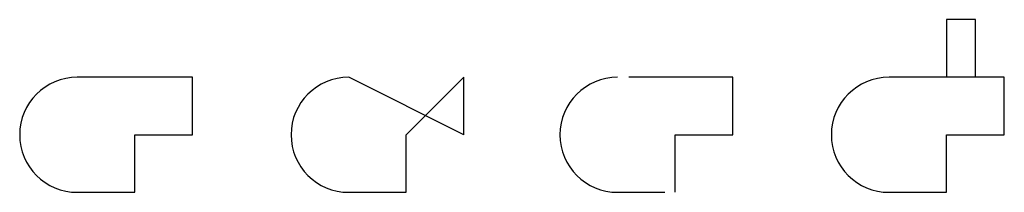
# Model space of a CAD drawing. Header units: millimetres. Extents: x 2226 to 3934, y 917 to 1217.
import ezdxf

# ---------------------------------------------------------------- set-up
doc = ezdxf.new("R2010")
doc.units = ezdxf.units.MM
doc.layers.add('Contours', color=140, linetype='Continuous')

msp = doc.modelspace()

# ---------------------------------------------------------------- linework, layer by layer
for p, q in [((3884.2, 1217.5), (3834.2, 1217.5)), ((3834.2, 1217.5), (3834.2, 1117.5)), ((3884.2, 1117.5), (3884.2, 1217.5)), ((2526, 1117.5), (2326, 1117.5)), ((2526, 1017.5), (2526, 1117.5)), ((2996.8, 1017.5), (2796.8, 1117.5)), ((2896.8, 1017.5), (2996.8, 1117.5)), ((2996.8, 1017.5), (2996.8, 1117.5)), ((3463.3, 1117.5), (3282.9, 1117.5)), ((3463.3, 1017.5), (3463.3, 1117.5)), ((3934.2, 1117.5), (3734.2, 1117.5)), ((3934.2, 1017.5), (3934.2, 1117.5)), ((2426, 1017.5), (2526, 1017.5)), ((2896.8, 917.5), (2896.8, 1017.5)), ((3363.3, 917.5), (3363.3, 1017.5)), ((3363.3, 1017.5), (3463.3, 1017.5)), ((3834.2, 917.5), (3834.2, 1017.5)), ((3834.2, 1017.5), (3934.2, 1017.5)), ((2326, 917.5), (2426, 917.5)), ((2796.8, 917.5), (2896.8, 917.5)), ((3263.3, 917.5), (3345.2, 917.5)), ((3734.2, 917.5), (3834.2, 917.5))]:
    msp.add_line(p, q)
for centre in [(2326, 1017.5), (2796.8, 1017.5), (3263.3, 1017.5), (3734.2, 1017.5)]:
    msp.add_arc(centre, 100, 90, 270)
at = {"layer": 'Contours'}
msp.add_line((2426, 917.5), (2426, 1017.5), dxfattribs=at)

doc.saveas('drawing.dxf')
